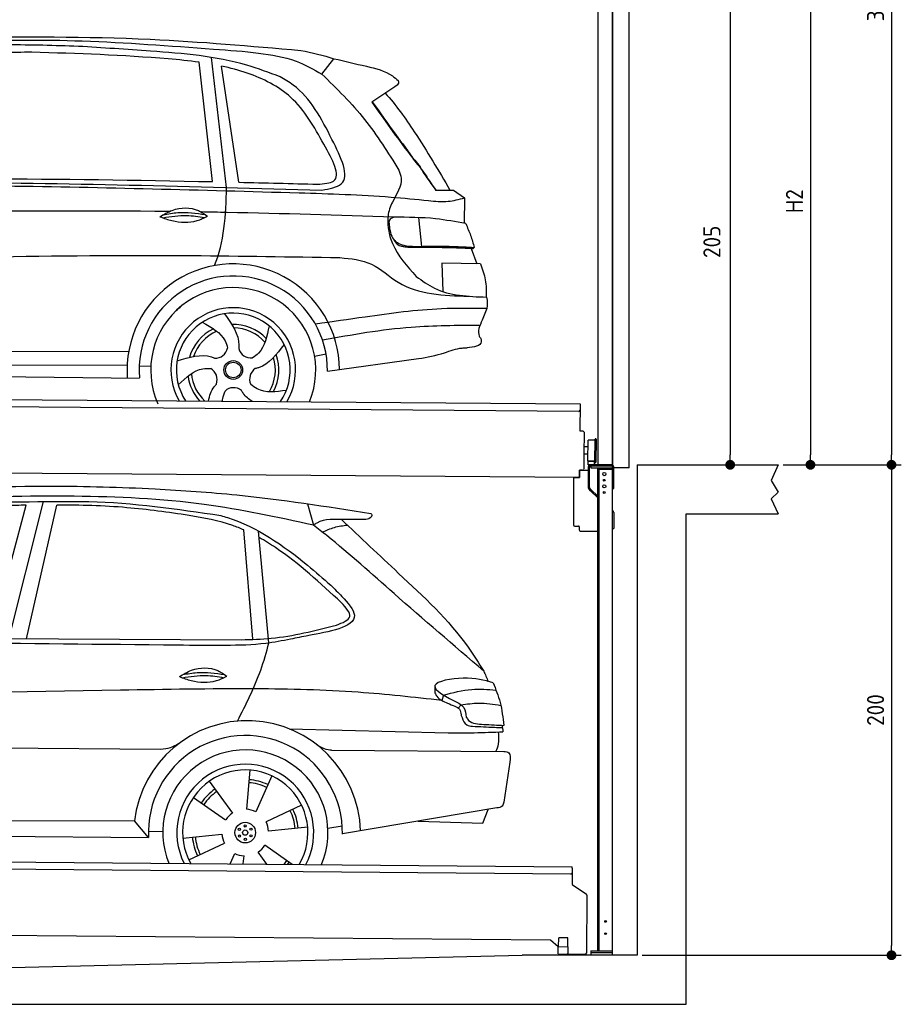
# Model space of a CAD drawing. Header units: millimetres. Extents: x -411 to 6777, y 0 to 6777.
# Tile 5 of 6: x 3183 to 6777, y 0 to 4015. Entities that reach past the tile are written whole.
import ezdxf

# ---------------------------------------------------------------- set-up
doc = ezdxf.new("R2010")
doc.units = ezdxf.units.MM
doc.layers.add('4', color=3, linetype='Continuous')
for name, color, linetype, lineweight in [('AM_0', 7, 'Continuous', 50), ('car', 10, 'Continuous', 25), ('Gebäude', 7, 'Continuous', 25), ('Plattform', 7, 'Continuous', 25), ('Ständer vorne', 7, 'Continuous', 25), ('Tor', 200, 'Continuous', 25)]:
    doc.layers.add(name, color=color, linetype=linetype, lineweight=lineweight)
doc.styles.get("Standard").update_dxf_attribs({"font": 'ISOCP.SHX'})
doc.dimstyles.new('GEN-ISO', dxfattribs={"dimscale": 20, "dimtxt": 3.5, "dimasz": 2, "dimexe": 2, "dimexo": 1, "dimgap": 1.5, "dimtad": 1, "dimdec": 1, "dimlfac": 0.1, "dimdsep": 46, "dimtxsty": 'STANDARD', "dimblk": 'PUNKT', "dimcen": 2, "dimclrd": 256, "dimclre": 256, "dimclrt": 2, "dimadec": 0, "dimazin": 0, "dimtp": 0.1, "dimtm": 0.1, "dimtfac": 0.71, "dimtdec": 1, "dimtmove": 2, "dimatfit": 3, "dimldrblk": 'PUNKT', "dimfxl": 2, "dimtolj": 1, "dimarcsym": 0})

# ---------------------------------------------------------------- blocks, each defined once
blk = doc.blocks.new('PUNKT')
at = {"layer": '4', "color": 0, "linetype": 'ByBlock'}
blk.add_line((-0.5, 0), (-1, 0), dxfattribs=at)
at = {"layer": '4', "color": 0, "linetype": 'ByBlock', "const_width": 0.5}
blk.add_lwpolyline([(-0.25, 0, 1), (0.25, 0, 1)], format="xyb", close=True, dxfattribs=at)
blk = doc.blocks.new('*D34')
at = {"layer": '4', "lineweight": -2, "transparency": 16777216}
for p, q in [((5720, 5950.9), (6776.9, 5950.9)), ((6736.9, 5910.9), (6736.9, 2240)), ((6295.4, 2200), (6776.9, 2200))]:
    blk.add_line(p, q, dxfattribs=at)
at = {"layer": 'Defpoints', "color": 0, "transparency": 16777216}
for p in [(5700, 5950.9), (6275.4, 2200), (6736.9, 2200)]:
    blk.add_point(p, dxfattribs=at)
at = {"layer": '4', "lineweight": -2, "transparency": 16777216, "xscale": 40, "yscale": 40, "zscale": 40}
for p, rotation in [((6736.9, 5950.9), 90), ((6736.9, 2200), 270)]:
    blk.add_blockref('PUNKT', p, dxfattribs=dict(at, rotation=rotation))
at = {"layer": '4', "color": 2, "transparency": 16777216, "insert": (6671.9, 4075.4), "char_height": 70, "attachment_point": 5, "rotation": 90}
blk.add_mtext('375', dxfattribs=at)
blk = doc.blocks.new('*D35')
at = {"layer": '4', "lineweight": -2, "transparency": 16777216}
for p, q in [((6295.4, 2200), (6776.9, 2200)), ((6736.9, 2160), (6736.9, 240)), ((5720, 200), (6776.9, 200))]:
    blk.add_line(p, q, dxfattribs=at)
at = {"layer": 'Defpoints', "color": 0, "transparency": 16777216}
for p in [(6275.4, 2200), (5700, 200), (6736.9, 200)]:
    blk.add_point(p, dxfattribs=at)
at = {"layer": '4', "lineweight": -2, "transparency": 16777216, "xscale": 40, "yscale": 40, "zscale": 40}
for p, rotation in [((6736.9, 2200), 90), ((6736.9, 200), 270)]:
    blk.add_blockref('PUNKT', p, dxfattribs=dict(at, rotation=rotation))
at = {"layer": '4', "color": 2, "transparency": 16777216, "insert": (6671.9, 1200), "char_height": 70, "attachment_point": 5, "rotation": 90}
blk.add_mtext('200', dxfattribs=at)
blk = doc.blocks.new('*D36')
at = {"layer": '4', "lineweight": -2, "transparency": 16777216}
for p, q in [((5920, 4350), (6446.5, 4350)), ((6406.5, 4310), (6406.5, 2240)), ((6295.4, 2200), (6446.5, 2200))]:
    blk.add_line(p, q, dxfattribs=at)
at = {"layer": 'Defpoints', "color": 0, "transparency": 16777216}
for p in [(5900, 4350), (6275.4, 2200), (6406.5, 2200)]:
    blk.add_point(p, dxfattribs=at)
at = {"layer": '4', "lineweight": -2, "transparency": 16777216, "xscale": 40, "yscale": 40, "zscale": 40}
for p, rotation in [((6406.5, 4350), 90), ((6406.5, 2200), 270)]:
    blk.add_blockref('PUNKT', p, dxfattribs=dict(at, rotation=rotation))
at = {"layer": '4', "color": 2, "transparency": 16777216, "insert": (6341.5, 3275), "char_height": 70, "attachment_point": 5, "rotation": 90}
blk.add_mtext('H2', dxfattribs=at)
blk = doc.blocks.new('Ständer_vorne_GT200')
at = {"layer": 'Ständer vorne'}
for p, q in [((5465, 2148), (5465.2, 2178)), ((5465.2, 2178), (5501, 2177.7)), ((5501, 2190), (5501, 2107.2)), ((5506.1, 2107.2), (5506.1, 2190)), ((5595, 2200), (5511, 2200)), ((5511, 2195), (5511, 2187)), ((5511, 2187), (5600, 2187)), ((5595.1, 2195), (5511.1, 2195)), ((5540, 218), (5540, 2187)), ((5540, 2182), (5600, 2182)), ((5545, 218), (5545, 2182)), ((5600, 200), (5600, 2190)), ((5605, 2104), (5605, 2190)), ((5441, 2148.2), (5441, 1955)), ((5441, 2148.2), (5465, 2148)), ((5510.3, 2093.9), (5504.1, 2100)), ((5507.6, 2103.7), (5512.7, 2098.6)), ((5510.3, 2093.9), (5539.8, 2065)), ((5512.7, 2098.6), (5540, 2071.8)), ((5600, 2104), (5605, 2104)), ((5600, 2014), (5602, 2012.1)), ((5605, 2004.9), (5605, 1940)), ((5446, 1950), (5461.5, 1950)), ((5464, 1947.5), (5464, 1935)), ((5469, 1930), (5540, 1930)), ((5600, 1940), (5605, 1940)), ((5511, 218), (5600, 218)), ((5511, 218), (5511, 200)), ((5600, 210), (5511, 210)), ((5600, 200), (5511, 200))]:
    blk.add_line(p, q, dxfattribs=at)
for centre, radius in [((5566, 2162), 6.5), ((5566, 2137), 3.7), ((5566, 2112), 6.5), ((5566, 2087), 3.7), ((5571.4, 338), 3.7), ((5571.4, 288), 3.7)]:
    blk.add_circle(centre, radius, dxfattribs=at)
for centre, radius, start, end in [((5511.1, 2189.9), 10.1, 90.1445, 179.6512), ((5511.1, 2190), 5, 90, 180), ((5595, 2190), 10, 0, 90), ((5595, 2190), 5, 0, 90), ((5511.1, 2107.2), 10.1, 180, 225.5525), ((5511.1, 2107.2), 5, 179.6711, 225.5525), ((5595, 2004.9), 10, 0, 45.8814), ((5446, 1955), 5, 180, 270), ((5461.5, 1947.5), 2.5, 0, 90), ((5469, 1935), 5, 180, 270)]:
    blk.add_arc(centre, radius, start, end, dxfattribs=at)
blk = doc.blocks.new('*D38')
at = {"layer": '4', "lineweight": -2, "transparency": 16777216}
for p, q in [((5457.5, 4250), (6119.3, 4250)), ((6079.3, 4210), (6079.3, 2240)), ((6099.3, 2200), (6119.3, 2200))]:
    blk.add_line(p, q, dxfattribs=at)
at = {"layer": 'Defpoints', "color": 0, "transparency": 16777216}
for p in [(5437.5, 4250), (6079.3, 2200), (6079.3, 2200)]:
    blk.add_point(p, dxfattribs=at)
at = {"layer": '4', "lineweight": -2, "transparency": 16777216, "xscale": 40, "yscale": 40, "zscale": 40}
for p, rotation in [((6079.3, 4250), 90), ((6079.3, 2200), 270)]:
    blk.add_blockref('PUNKT', p, dxfattribs=dict(at, rotation=rotation))
at = {"layer": '4', "color": 2, "transparency": 16777216, "insert": (6004.7, 3109.2), "char_height": 70, "attachment_point": 5, "rotation": 90}
blk.add_mtext('205', dxfattribs=at)
blk = doc.blocks.new('UG Plattfrom Gl550')
at = {"layer": 'Plattform'}
for p, q in [((498.3, 603.8), (5435.1, 560.7)), ((5429.8, 530.7), (503, 573.7)), ((5434.9, 535.7), (5434.5, 488.2)), ((5435, 554.7), (5434.9, 535.7)), ((5435, 554.7), (5435.1, 560.7)), ((5434.5, 488.2), (5492.9, 448.7)), ((5495.1, 444.5), (5493, 208.2)), ((5347, 261.5), (621.4, 302.7)), ((5378.7, 233.7), (5347, 261.5)), ((5379.7, 235.2), (5380.1, 271.2)), ((5418.1, 270.8), (5380.1, 271.2)), ((5417.7, 234.8), (5418.1, 270.8)), ((5378.5, 205.2), (5378.7, 235.2)), ((5378.5, 205.2), (5418.5, 204.8)), ((5378.7, 235.2), (5418.7, 234.8)), ((5488, 203.2), (5414.8, 203.9)), ((5418.5, 204.8), (5418.7, 234.8))]:
    blk.add_line(p, q, dxfattribs=at)
for centre, radius, start, end in [((5429.9, 535.7), 5, 269.5, 359.5), ((5490.1, 444.5), 5, 359.5, 55.9134), ((5414.9, 208.9), 5, 232.6301, 269.5), ((5425.8, 243.8), 12, 227.6897, 228.0904), ((5488, 208.2), 5, 269.5, 359.5)]:
    blk.add_arc(centre, radius, start, end, dxfattribs=at)
blk = doc.blocks.new('Palette EG Gl550')
at = {"layer": 'Plattform'}
for p, q in [((429.5, 2487), (5467.3, 2448)), ((5462.1, 2418), (434.2, 2457)), ((5467.3, 2448), (5466.5, 2338)), ((5466.5, 2338), (5478.5, 2337.9)), ((5483.4, 2332.8), (5482.7, 2242.8)), ((5499.6, 2215.6), (5500.2, 2299.8)), ((5527.5, 2210.5), (5528.3, 2304.5)), ((5532.3, 2304.5), (5531.5, 2210.5)), ((5501.1, 2272.8), (5484.1, 2273)), ((5482.7, 2242.8), (5482.3, 2182.9)), ((5499.8, 2242.7), (5482.7, 2242.8)), ((5525.9, 2215), (5500.9, 2215)), ((5500.9, 2200), (5500.9, 2215)), ((5512.9, 2215), (5500.9, 2215)), ((5500.9, 2200), (5500.9, 2215)), ((5525.9, 2200), (5525.9, 2215)), ((5525.9, 2200), (5525.9, 2215)), ((5465, 2148), (341.7, 2187.7)), ((5465.2, 2178), (5465, 2148)), ((5465.2, 2178), (5477.2, 2177.9)), ((5477.2, 2177.9), (5465.2, 2178)), ((5500.9, 2200), (5525.9, 2200)), ((5525.9, 2200), (5500.9, 2200))]:
    blk.add_line(p, q, dxfattribs=at)
for centre, radius, start, end in [((5462.1, 2423), 5, 268.5823, 358.5607), ((5478.4, 2332.9), 5, 359.556, 89.556), ((5500.6, 2299.8), 0.4, 91.7323, 179.3444), ((5511.7, 1973.6), 326.8, 87.1739, 91.9438), ((5527.8, 2300.4), 0.4, 266.9623, 359.3444), ((5530.3, 2304.5), 2, 359.3444, 179.3444), ((5500, 2215.6), 0.4, 179.3444, 266.9565), ((5519.7, 3099.4), 884.4, 268.7196, 270.4008), ((5491.8, 3303.4), 1088.9, 271.795, 271.861), ((5527.2, 2214.6), 0.4, 359.556, 91.938), ((5529.5, 2210.5), 2, 179.3444, 359.3444), ((5477.3, 2182.9), 5, 269.556, 359.556)]:
    blk.add_arc(centre, radius, start, end, dxfattribs=at)
blk = doc.blocks.new('Car_UG')
at = {"layer": 'car'}
for p, q in [((3049.2, 1522.4), (3188.4, 2067.2)), ((3119.4, 1502.8), (3258.9, 2083.2)), ((3195.1, 1523.2), (3313.9, 2069.2)), ((4335.9, 2084.9), (4360.6, 1997.9)), ((4117.6, 1529.9), (4077.5, 1975.5)), ((4183.9, 1515.6), (4137.4, 1971.2)), ((2018.2, 1516.7), (4071.9, 1528)), ((4898.3, 1310.6), (4890.6, 1288.6)), ((4969.6, 1271), (4957.5, 1258.2)), ((4270.6, 1166.3), (4917.8, 1157)), ((1740.1, 1072.2), (3746.7, 1078.5)), ((4444, 1080.7), (5146, 1082.9)), ((5170.6, 1040), (5147.6, 876.4)), ((4111.2, 996.4), (4099.2, 836.6)), ((4200.6, 974.2), (4136.9, 827.1)), ((3946.4, 949.2), (4041.9, 820.4)), ((3882.4, 882.9), (4014.8, 792.6)), ((4324, 855.1), (4179.5, 785.6)), ((5119.5, 852.3), (4491.4, 739.8)), ((5062.9, 790.2), (5084.5, 846)), ((1832.9, 770.4), (3642.9, 784.6)), ((3701, 717.8), (3642.9, 784.6)), ((4349.4, 766.5), (4190.1, 748.2)), ((4431.8, 763.6), (4490.2, 772.9)), ((4799.7, 795), (5062.9, 790.2)), ((3700.2, 744), (3759.2, 742.7)), ((3840.9, 716.5), (4000.2, 734.8)), ((1770.2, 716.1), (3701, 717.8)), ((3866.3, 628), (4010.8, 697.5)), ((4287.7, 613.9), (4175.5, 690.5)), ((4035.1, 613.6), (4053.4, 655.9)), ((4088.6, 613.6), (4091.1, 646.4)), ((4184.6, 613.8), (4148.4, 662.6))]:
    blk.add_line(p, q, dxfattribs=at)
for centre, radius in [((4095.2, 741.5), 41.9), ((4094.4, 768.7), 4.46), ((4071.2, 754.5), 4.46), ((4072, 727.3), 4.46), ((4095.1, 741.5), 10.7), ((4118.3, 755.7), 4.46), ((4119, 728.6), 4.46), ((4095.9, 714.3), 4.46)]:
    blk.add_circle(centre, radius, dxfattribs=at)
for centre, radius, start, end in [((4102.8, 735.3), 462.5, 2.1852, 173.8782), ((4095.8, 741.9), 395.6, 359.6869, 183.4999), ((4095.8, 741.9), 336.7, 337.6776, 202.4775), ((4095.2, 741.5), 279.1, 332.8088, 207.3462), ((4095.2, 741.5), 255.4, 330.0358, 210.1193), ((4095.1, 741.5), 204, 65.3726, 86.5671), ((4095.2, 741.5), 216.3, 65.4485, 86.5251), ((4095.2, 741.5), 216.3, 125.4485, 146.5251), ((4095.1, 741.5), 204, 125.3726, 146.5671), ((4095.2, 741.5), 95.2, 124.034, 147.5844), ((4095.2, 741.5), 95.2, 64.034, 87.5844), ((4095.1, 741.5), 204, 5.3726, 26.5671), ((4095.1, 741.5), 216.3, 5.4485, 26.5251), ((4095.1, 741.5), 95.2, 4.034, 27.5844), ((4095.1, 741.5), 95.2, 184.034, 207.5844), ((4095.1, 741.5), 216.3, 185.4485, 206.5251), ((4095.1, 741.5), 204, 185.3726, 206.5671), ((4095.1, 741.5), 95.2, 304.034, 327.5844), ((4095.1, 741.5), 95.2, 244.034, 267.5844), ((4095.1, 741.5), 204, 321.2555, 326.5671), ((4095.1, 741.5), 216.3, 323.8482, 326.5251)]:
    blk.add_arc(centre, radius, start, end, dxfattribs=at)
for points, knots in [([(2673.6, 2101.7), (2688.3, 2103.8), (2892.1, 2133.3), (3240, 2153.3), (3572.3, 2144.1), (3713.5, 2140.2)], [0, 0, 0, 0, 44.363443, 617.827051, 1041.677324, 1041.677324, 1041.677324, 1041.677324]), ([(3713.5, 2140.2), (3824.9, 2134), (4119.8, 2117.7), (4412.2, 2074.8), (4594.1, 2048)], [0, 0, 0, 0, 334.596694, 885.796742, 885.796742, 885.796742, 885.796742]), ([(4360.6, 1997.9), (4212.5, 2028.4), (3890.5, 2094.7), (3371.9, 2112.1), (2931.5, 2097.6), (2671.4, 2060.7), (2598.4, 2050.4)], [0, 0, 0, 0, 452.969864, 984.660554, 1551.463157, 1772.575196, 1772.575196, 1772.575196, 1772.575196]), ([(3188.4, 2067.2), (3174.9, 2066.9), (3075.5, 2064.8), (2904.7, 2061.4), (2749, 2038.7), (2678.4, 2028.4)], [666.326512, 666.326512, 666.326512, 666.326512, 706.624571, 964.215873, 1178.205668, 1178.205668, 1178.205668, 1178.205668]), ([(2694.7, 2041.5), (2699.6, 2042.3), (2889.8, 2073.3), (3138.1, 2082), (3380.2, 2085), (3434.7, 2085.7)], [0, 0, 0, 0, 14.958905, 578.066478, 741.647169, 741.647169, 741.647169, 741.647169]), ([(3853, 2032.7), (3768.5, 2043.9), (3589.5, 2067.6), (3409.2, 2070), (3313.9, 2069.2)], [0, 0, 0, 0, 255.50817, 540.950796, 540.950796, 540.950796, 540.950796]), ([(3434.7, 2085.7), (3437.6, 2085.6), (3621.2, 2082.5), (3803.6, 2057.8), (3983, 2033.5)], [0, 0, 0, 0, 8.707457, 550.797583, 550.797583, 550.797583, 550.797583]), ([(4594.1, 2048), (4595.8, 2046.4), (4601.5, 2041.3), (4590, 2023.4), (4576.1, 2023.5), (4567.3, 2023.6)], [0, 0, 0, 0, 6.503563, 21.332115, 46.748977, 46.748977, 46.748977, 46.748977]), ([(4077.5, 1975.5), (4062.4, 1982), (3990.2, 2009.7), (3913.4, 2022.6), (3853, 2032.7)], [496.692868, 496.692868, 496.692868, 496.692868, 546.059875, 728.869941, 728.869941, 728.869941, 728.869941]), ([(3983, 2033.5), (3992.1, 2030.8), (4122.8, 1993.1), (4274.9, 1889.8), (4402.4, 1780.6), (4434, 1753.4)], [0, 0, 0, 0, 28.300877, 407.953602, 533.273686, 533.273686, 533.273686, 533.273686]), ([(4567.3, 2023.6), (4540.9, 2022.8), (4476.9, 2020.7), (4400.8, 2025.5), (4365, 2000.8), (4360.6, 1997.9)], [0, 0, 0, 0, 80.522652, 194.664465, 210.337598, 210.337598, 210.337598, 210.337598]), ([(4474.2, 2022.3), (4552.5, 1949.8), (4731.7, 1783.9), (4944.6, 1591.7), (5039.9, 1442.6), (5060.7, 1410)], [0, 0, 0, 0, 320.576675, 734.270248, 850.262502, 850.262502, 850.262502, 850.262502]), ([(5060.7, 1410), (4937.4, 1513.5), (4721.5, 1694.6), (4492.8, 1896.3), (4378.8, 1983.9), (4360.6, 1997.9)], [0, 0, 0, 0, 483.056147, 845.367922, 914.230443, 914.230443, 914.230443, 914.230443]), ([(4397.3, 1969.6), (4413.3, 1977.2), (4445.4, 1992.5), (4480.7, 1997.3), (4498.4, 1999.8)], [0, 0, 0, 0, 52.794285, 106.128892, 106.128892, 106.128892, 106.128892]), ([(4477.3, 1683.1), (4391, 1761.8), (4285.5, 1857.9), (4162.9, 1932.5), (4140.1, 1944.9)], [0, 0, 0, 0, 349.622047, 427.224064, 427.224064, 427.224064, 427.224064]), ([(4434, 1753.4), (4448.8, 1739.2), (4484.5, 1704.7), (4586.9, 1590.1), (4379.5, 1555.8), (4295.1, 1537.1), (4272.3, 1532)], [0, 0, 0, 0, 64.508303, 155.959603, 359.557587, 434.696523, 434.696523, 434.696523, 434.696523]), ([(4458.1, 1590.9), (4483.4, 1601.3), (4534.4, 1622.3), (4496.5, 1662.7), (4477.3, 1683.1)], [0, 0, 0, 0, 64.897781, 131.027998, 131.027998, 131.027998, 131.027998]), ([(4071.9, 1528), (4112.5, 1529.5), (4243.4, 1534.4), (4370.4, 1567.8), (4458.1, 1590.9)], [0, 0, 0, 0, 121.545303, 392.179354, 392.179354, 392.179354, 392.179354]), ([(4272.3, 1532), (4238.6, 1525.2), (4151.2, 1507.4), (3996.6, 1502.9), (3876.9, 1502.8), (3811.9, 1502.7)], [0, 0, 0, 0, 103.03135, 267.243941, 462.405232, 462.405232, 462.405232, 462.405232]), ([(4058.7, 1195.7), (4092.8, 1264.2), (4144, 1367.4), (4173.9, 1478.4), (4183.9, 1515.6)], [0, 0, 0, 0, 228.776239, 344.156953, 344.156953, 344.156953, 344.156953]), ([(3820.1, 1374.7), (3836.1, 1384.5), (3882.2, 1412.9), (3960.6, 1416.3), (4001.7, 1386.9), (4013.7, 1378.2)], [0, 0, 0, 0, 56.386158, 162.852709, 206.792536, 206.792536, 206.792536, 206.792536]), ([(3820.1, 1374.7), (3836.1, 1368.8), (3884.3, 1351.8), (3955.1, 1349.6), (3999.8, 1371.4), (4013.7, 1378.2)], [5.208578, 5.208578, 5.208578, 5.208578, 44.198582, 121.455021, 156.55166, 156.55166, 156.55166, 156.55166]), ([(3831.8, 1370.5), (3864.2, 1375.9), (3920.8, 1385.4), (3977.2, 1376.6), (4001.3, 1372.3)], [0, 0, 0, 0, 73.878693, 129.282646, 129.282646, 129.282646, 129.282646]), ([(3833.7, 1383), (3853.2, 1386.9), (3909.6, 1397.4), (3966.9, 1390.2), (4004.3, 1384.9)], [7.57653, 7.57653, 7.57653, 7.57653, 52.544532, 137.659237, 137.659237, 137.659237, 137.659237]), ([(5099.2, 1362.9), (5063.2, 1372.1), (4992.3, 1390.4), (4805.8, 1355.3), (4908.8, 1303.6), (4960.9, 1277.5)], [0, 0, 0, 0, 123.107987, 242.156921, 363.520645, 363.520645, 363.520645, 363.520645]), ([(4890.6, 1288.6), (4777.2, 1299.9), (4524.7, 1325.1), (4086.9, 1331.2), (2954.4, 1298.1), (1961.1, 1279.8), (1151.4, 1264.8)], [0, 0, 0, 0, 341.879851, 760.963773, 1312.001547, 3741.308129, 3741.308129, 3741.308129, 3741.308129]), ([(4898.3, 1310.6), (4936.2, 1321), (5006.1, 1340.2), (5078.4, 1335.2), (5111.5, 1332.8)], [0, 0, 0, 0, 116.874908, 215.743745, 215.743745, 215.743745, 215.743745]), ([(5099.2, 1362.9), (5110.2, 1336.4), (5133.4, 1280.6), (5140.7, 1220.6), (5144.6, 1189)], [0, 0, 0, 0, 85.533017, 180.427109, 180.427109, 180.427109, 180.427109]), ([(4862.9, 1319.5), (4865.2, 1314.5), (4874.7, 1293.5), (4909.3, 1280.6), (4934.5, 1269.4), (4944.4, 1265)], [0, 0, 0, 0, 16.389871, 67.796127, 100.528992, 100.528992, 100.528992, 100.528992]), ([(4944.4, 1265), (4951.5, 1261.9), (4966.4, 1255.3), (4968.7, 1239.1), (4969.9, 1230.6)], [0, 0, 0, 0, 21.842303, 45.682515, 45.682515, 45.682515, 45.682515]), ([(4960.9, 1277.5), (4968.3, 1272.2), (4986.9, 1258.9), (4989.7, 1235.6), (4991.3, 1221.5)], [0, 0, 0, 0, 26.318616, 66.284673, 66.284673, 66.284673, 66.284673]), ([(4969.6, 1271), (4993.5, 1274.9), (5047.4, 1283.8), (5101.5, 1275.3), (5131.6, 1270.6)], [0, 0, 0, 0, 72.240439, 162.98683, 162.98683, 162.98683, 162.98683]), ([(4969.9, 1230.6), (4971.3, 1226.9), (4976.6, 1212.2), (4987.9, 1187), (5008.8, 1185.3), (5017.3, 1184.6)], [0, 0, 0, 0, 11.944086, 47.503692, 71.615823, 71.615823, 71.615823, 71.615823]), ([(4991.3, 1221.5), (4994.4, 1216.8), (5009.2, 1193.9), (5071.6, 1192.8), (5118.3, 1190.3), (5144.6, 1189)], [0, 0, 0, 0, 16.485849, 80.052138, 161.961551, 161.961551, 161.961551, 161.961551]), ([(5017.3, 1184.6), (5047, 1183.3), (5087.6, 1181.6), (5128.2, 1180.5), (5139.1, 1180.2)], [0, 0, 0, 0, 89.235627, 121.835134, 121.835134, 121.835134, 121.835134]), ([(4917.8, 1157), (4953.4, 1157.1), (5028, 1157.2), (5102.4, 1161.4), (5141.4, 1163.6)], [0, 0, 0, 0, 106.769841, 223.734473, 223.734473, 223.734473, 223.734473]), ([(5113.8, 1082.8), (5117.8, 1092.8), (5128.1, 1118.3), (5125.3, 1145.8), (5123.5, 1162.6)], [0, 0, 0, 0, 32.021295, 81.392264, 81.392264, 81.392264, 81.392264]), ([(3746.7, 1078.5), (3760.6, 1080), (3792.1, 1083.3), (3818.5, 1101.2), (3833.3, 1111.2)], [0, 0, 0, 0, 41.31295, 93.783848, 93.783848, 93.783848, 93.783848]), ([(4444, 1080.7), (4434.2, 1081.8), (4410.6, 1084.4), (4390.9, 1098), (4379.4, 1105.9)], [0, 0, 0, 0, 29.123879, 70.238093, 70.238093, 70.238093, 70.238093]), ([(5146, 1082.9), (5154, 1082.2), (5176.2, 1080.2), (5172.8, 1055.8), (5170.6, 1040)], [0, 0, 0, 0, 21.151799, 59.232385, 59.232385, 59.232385, 59.232385]), ([(5147.6, 876.4), (5146.4, 870.2), (5143.5, 855.6), (5128.3, 853.5), (5119.5, 852.3)], [0, 0, 0, 0, 17.391955, 40.853649, 40.853649, 40.853649, 40.853649])]:
    blk.add_open_spline(points, degree=3, knots=knots, dxfattribs=at)
for points in [[(3811.9, 1502.7), (3190.9, 1502.8), (2569.9, 1502.9), (1948.9, 1503)], [(5060.7, 1410), (5067, 1396), (5073.2, 1382), (5079.3, 1367.9)], [(4862.1, 1344.7), (4862.4, 1336.3), (4862.6, 1327.9), (4862.9, 1319.5)], [(5137.6, 1189.4), (5139.1, 1180.8), (5140.3, 1172.2), (5141.4, 1163.6)]]:
    blk.add_open_spline(points, degree=3, dxfattribs=at)
blk = doc.blocks.new('Car_EG')
at = {"layer": 'car'}
for p, q in [((3943.4, 3385.3), (3884.4, 3871.9)), ((4000.6, 3362), (3935.1, 3891.9)), ((4050.7, 3383.7), (3976.1, 3856.9)), ((4385.4, 3827.1), (4434.2, 3890.6)), ((4683.2, 3778.1), (4590.2, 3714.8)), ((4852.8, 3357.4), (4911.2, 3357.7)), ((4855.7, 3358.2), (4890.8, 3358.3)), ((4890.8, 3358.3), (4910.9, 3358.3)), ((4911.2, 3357.7), (4925.7, 3358.1)), ((4925.7, 3358.1), (4970.2, 3327.2)), ((4970.2, 3327.2), (4970.2, 3223.1)), ((4784.3, 3245.1), (4796.6, 3128.1)), ((4999.2, 3121.3), (5023.6, 3058.4)), ((5038.4, 3058.3), (4880.6, 3059.6)), ((4880.6, 3059.6), (4885.9, 2944.3)), ((5065, 2876.3), (5046.8, 2828.9)), ((1741.3, 2679.3), (3606.5, 2690.6)), ((4364.5, 2677.2), (4411.3, 2686.1)), ((4417.5, 2615.6), (4788.2, 2670.1)), ((1742.5, 2625.9), (3600.6, 2633.6)), ((3649.7, 2632.1), (3697.3, 2631.5)), ((1693.8, 2586), (3651, 2582.3))]:
    blk.add_line(p, q, dxfattribs=at)
for radius in [38.2, 31.6]:
    blk.add_circle((4033.5, 2618), radius, dxfattribs=at)
for centre, radius, start, end in [((4033.4, 2617.4), 433.1, 0.713, 184.6115), ((4033.4, 2617.4), 384, 359.7282, 185.2384), ((4033.4, 2617.4), 336.4, 337.7995, 204.4935), ((4033.5, 2618), 254, 329.8221, 210.1779), ((4033.5, 2618), 231.9, 326.5904, 213.4096), ((4033.5, 2618), 186.2, 116.2626, 164.3912), ((4033.5, 2618), 171.5, 113.5905, 161.7257), ((4033.5, 2618), 186.2, 44.2633, 92.4011), ((4033.5, 2618), 171.5, 41.5902, 89.736), ((3958.4, 2717.5), 52.3, 268.6722, 348.431), ((4104.9, 2720.1), 52.3, 196.6722, 276.431), ((4033.5, 2618), 171.5, 329.577, 17.7302), ((4033.5, 2618), 186.2, 332.2513, 20.3964), ((3915.7, 2577.3), 52.3, 340.6722, 60.431), ((4152.7, 2581.6), 52.3, 124.6722, 204.431), ((4033.5, 2618), 186.2, 188.2502, 223.2875), ((4033.5, 2618), 171.5, 185.5775, 228.1156), ((4035.7, 2493.4), 52.3, 52.6722, 132.431)]:
    blk.add_arc(centre, radius, start, end, dxfattribs=at)
for points, knots in [([(3391.9, 3932.7), (3295.3, 3935.1), (3064.9, 3940.8), (2760.5, 3921.2), (2553.1, 3905.9), (2478.9, 3900.4)], [0, 0, 0, 0, 289.925788, 691.034976, 914.075582, 914.075582, 914.075582, 914.075582]), ([(2526.9, 3923.5), (2656.9, 3933.3), (2949.9, 3955.4), (3422.9, 3961.7), (3824.8, 3933.3), (4068.6, 3917.8), (4126.3, 3911)], [0, 0, 0, 0, 391.04113, 881.651907, 1416.366113, 1602.404452, 1602.404452, 1602.404452, 1602.404452]), ([(2901.5, 3966.7), (3162.7, 3970.3), (3629.1, 3976.8), (4094, 3939.6), (4298.6, 3923.3)], [0, 0, 0, 0, 783.131876, 1398.451598, 1398.451598, 1398.451598, 1398.451598]), ([(3884.4, 3871.9), (3842.7, 3877.3), (3615.3, 3897.6), (3387.7, 3903), (3202.1, 3907.3)], [637.56261, 637.56261, 637.56261, 637.56261, 763.549902, 1320.810124, 1320.810124, 1320.810124, 1320.810124]), ([(4215.6, 3814.6), (4170.4, 3831.3), (4000.9, 3893.8), (3719.5, 3914.5), (3489.9, 3927.3), (3391.9, 3932.7)], [0, 0, 0, 0, 144.38685, 540.679923, 835.691207, 835.691207, 835.691207, 835.691207]), ([(4126.3, 3911), (4178.5, 3903.9), (4270.2, 3891.4), (4350.8, 3846.5), (4385.4, 3827.1)], [0, 0, 0, 0, 156.409573, 274.497028, 274.497028, 274.497028, 274.497028]), ([(4395.1, 3541.5), (4355.8, 3610.9), (4282.3, 3740.5), (4112.2, 3823.5), (4011.4, 3849.6), (3976.1, 3856.9)], [0, 0, 0, 0, 233.684399, 436.644927, 544.706034, 544.706034, 544.706034, 544.706034]), ([(4434.2, 3890.6), (4478, 3880.7), (4558.2, 3862.6), (4652.6, 3841.1), (4689.1, 3809.7), (4696.9, 3803)], [0, 0, 0, 0, 135.791183, 248.765766, 279.520552, 279.520552, 279.520552, 279.520552]), ([(4428.5, 3561.6), (4384.9, 3645.2), (4331.4, 3748.2), (4234, 3804.1), (4215.6, 3814.6)], [0, 0, 0, 0, 271.559773, 334.41549, 334.41549, 334.41549, 334.41549]), ([(4385.4, 3827.1), (4446.7, 3768.1), (4567.8, 3651.3), (4657.4, 3508.9), (4701.7, 3438.4)], [0, 0, 0, 0, 254.089873, 502.76226, 502.76226, 502.76226, 502.76226]), ([(4696.9, 3803), (4697.6, 3799.2), (4699.7, 3788.4), (4689.7, 3782.1), (4683.2, 3778.1)], [0, 0, 0, 0, 10.855432, 30.979101, 30.979101, 30.979101, 30.979101]), ([(4644.2, 3751.5), (4688.2, 3703.9), (4783.7, 3570.3), (4864.9, 3436.7), (4911.2, 3357.7)], [395.653943, 395.653943, 395.653943, 395.653943, 587.122502, 864.540302, 864.540302, 864.540302, 864.540302]), ([(4590.2, 3714.8), (4641.2, 3643.2), (4705.3, 3553.1), (4774.4, 3466.8), (4788.6, 3449)], [0, 0, 0, 0, 263.425265, 331.664547, 331.664547, 331.664547, 331.664547]), ([(4591.8, 3715.8), (4623.4, 3672), (4680.9, 3592.4), (4740, 3514), (4766.5, 3478.8)], [0, 0, 0, 0, 162.25725, 294.477825, 294.477825, 294.477825, 294.477825]), ([(4371.4, 3378.3), (4397.1, 3380.3), (4483.1, 3386.9), (4431.4, 3477.8), (4395.1, 3541.5)], [0, 0, 0, 0, 66.110822, 221.440769, 221.440769, 221.440769, 221.440769]), ([(4388.9, 3354.1), (4420.1, 3360.1), (4520.8, 3379.5), (4466.2, 3487.2), (4428.5, 3561.6)], [0, 0, 0, 0, 83.009931, 268.207531, 268.207531, 268.207531, 268.207531]), ([(4766.5, 3478.8), (4774.1, 3470), (4784.2, 3458.2), (4792.9, 3445.3), (4795, 3442)], [0, 0, 0, 0, 34.815048, 46.557672, 46.557672, 46.557672, 46.557672]), ([(4701.7, 3438.4), (4706, 3427.5), (4723.7, 3383.5), (4679.5, 3321.7), (4657.7, 3259.9), (4658.6, 3228.7), (4659, 3217.6)], [0, 0, 0, 0, 34.097953, 138.175108, 197.887596, 230.983362, 230.983362, 230.983362, 230.983362]), ([(4788.6, 3449), (4799.2, 3433.3), (4820, 3402.4), (4842, 3372.2), (4852.8, 3357.4)], [0, 0, 0, 0, 56.812879, 111.923736, 111.923736, 111.923736, 111.923736]), ([(1833.2, 3361.3), (2161.7, 3367.2), (3013.6, 3382.7), (3865.5, 3365), (4388.9, 3354.1)], [0, 0, 0, 0, 985.739727, 2555.887054, 2555.887054, 2555.887054, 2555.887054]), ([(4836.9, 3381), (4841.8, 3374.2), (4847, 3367), (4852.2, 3359.8), (4853.2, 3358.4), (4854.6, 3358.3), (4855.7, 3358.2)], [0, 0, 0, 0, 25.300776, 26.442713, 27.003963, 30.176579, 30.176579, 30.176579, 30.176579]), ([(1829.4, 3350), (2123.4, 3354.9), (2547, 3361.9), (3369.2, 3362), (3897.4, 3350.9), (4296, 3342.6)], [0, 0, 0, 0, 882.102268, 1270.770708, 2466.750946, 2466.750946, 2466.750946, 2466.750946]), ([(4296, 3342.6), (4421.1, 3339.7), (4597.3, 3335.6), (4772.8, 3319.9), (4823.6, 3315.3)], [0, 0, 0, 0, 375.490289, 528.429148, 528.429148, 528.429148, 528.429148]), ([(4823.6, 3315.3), (4850.5, 3312.6), (4900.3, 3307.6), (4948.2, 3321.1), (4970.2, 3327.2)], [0, 0, 0, 0, 80.452469, 148.273091, 148.273091, 148.273091, 148.273091]), ([(3729.9, 3240.6), (3745.9, 3250.4), (3792, 3278.8), (3870.4, 3282.2), (3911.5, 3252.8), (3923.5, 3244.2)], [0, 0, 0, 0, 56.386158, 162.852709, 206.792536, 206.792536, 206.792536, 206.792536]), ([(3743.5, 3248.9), (3763, 3252.8), (3819.4, 3263.3), (3876.7, 3256.1), (3914.2, 3250.8)], [7.57653, 7.57653, 7.57653, 7.57653, 52.544532, 137.659237, 137.659237, 137.659237, 137.659237]), ([(4683.1, 3246), (4456.5, 3251.6), (4194.8, 3258.1), (3933.2, 3260.9), (3898.1, 3261.2)], [0, 0, 0, 0, 679.940772, 785.142685, 785.142685, 785.142685, 785.142685]), ([(3729.9, 3240.6), (3745.9, 3234.7), (3794.1, 3217.7), (3864.9, 3215.5), (3909.6, 3237.3), (3923.5, 3244.2)], [5.208578, 5.208578, 5.208578, 5.208578, 44.198582, 121.455021, 156.55166, 156.55166, 156.55166, 156.55166]), ([(3741.6, 3236.4), (3774, 3241.8), (3830.6, 3251.3), (3887, 3242.5), (3911.2, 3238.2)], [0, 0, 0, 0, 73.878693, 129.282646, 129.282646, 129.282646, 129.282646]), ([(4659, 3217.6), (4659.6, 3210.4), (4662.2, 3183.3), (4687.1, 3103.3), (4738.4, 3046.9), (4776.1, 3005.4)], [0, 0, 0, 0, 21.786395, 81.634094, 246.747403, 246.747403, 246.747403, 246.747403]), ([(4683.1, 3246), (4675.9, 3242.7), (4662.1, 3236.6), (4663.4, 3221.7), (4664.1, 3214.6)], [0, 0, 0, 0, 21.276303, 40.575349, 40.575349, 40.575349, 40.575349]), ([(4664.1, 3214.6), (4667.1, 3193.1), (4671.4, 3162.1), (4707.8, 3134), (4750.6, 3127), (4783.8, 3127.8), (4803, 3128.3)], [0, 0, 0, 0, 61.688141, 88.915796, 131.377114, 188.888446, 188.888446, 188.888446, 188.888446]), ([(4976.5, 3222), (4935.6, 3229.3), (4838.7, 3246.6), (4740.1, 3246.2), (4683.1, 3246)], [0, 0, 0, 0, 124.191927, 294.878966, 294.878966, 294.878966, 294.878966]), ([(4976.5, 3222), (4983.6, 3206.1), (4997.6, 3174.7), (5007, 3141.6), (5011.6, 3125.2)], [0, 0, 0, 0, 52.081574, 103.113227, 103.113227, 103.113227, 103.113227]), ([(4682.9, 3155.8), (4686.9, 3148.4), (4694.2, 3134.8), (4713.6, 3128.8), (4729.8, 3125.4), (4745, 3124.7), (4755.6, 3124.3), (4760.6, 3124.1)], [0, 0, 0, 0, 24.299806, 44.374389, 57.433548, 74.613131, 89.537932, 89.537932, 89.537932, 89.537932]), ([(4760.6, 3124.1), (4784.8, 3124.2), (4834.5, 3124.3), (4897.4, 3125.1), (4947.3, 3123.3), (4971.9, 3122.5), (4983.2, 3122.2)], [0, 0, 0, 0, 72.676028, 148.847009, 188.713602, 222.633888, 222.633888, 222.633888, 222.633888]), ([(4803, 3128.3), (4843.6, 3129.1), (4913.2, 3130.4), (4982.7, 3126.7), (5011.6, 3125.2)], [0, 0, 0, 0, 121.811128, 208.751004, 208.751004, 208.751004, 208.751004]), ([(4983.2, 3122.2), (4986.8, 3122), (4993.9, 3121.6), (5001, 3121.2), (5004.5, 3121)], [0, 0, 0, 0, 10.705348, 21.344027, 21.344027, 21.344027, 21.344027]), ([(5004.5, 3121), (5006.3, 3121), (5009.6, 3120.9), (5011, 3123.9), (5011.6, 3125.2)], [0, 0, 0, 0, 4.798676, 8.977894, 8.977894, 8.977894, 8.977894]), ([(1467, 3018.1), (1710.5, 3027.3), (2508.4, 3056.9), (3507.6, 3089.1), (4263.4, 3081.5), (4464.4, 3079.4)], [651.356687, 651.356687, 651.356687, 651.356687, 1382.168851, 3046.715693, 3649.598352, 3649.598352, 3649.598352, 3649.598352]), ([(4464.4, 3079.4), (4509.5, 3075.6), (4599.5, 3067.9), (4739.9, 2931.5), (4888.3, 2928.4), (4990.8, 2926.3)], [0, 0, 0, 0, 132.089839, 263.241357, 556.137776, 556.137776, 556.137776, 556.137776]), ([(5038.4, 3058.3), (5046.1, 3036.9), (5061.8, 2993.3), (5062.2, 2946.8), (5062.4, 2923.1)], [0, 0, 0, 0, 67.622491, 138.154699, 138.154699, 138.154699, 138.154699]), ([(4776.1, 3005.4), (4800.6, 2988), (4884.1, 2928.5), (4989, 2925.3), (5063.1, 2923.1)], [0, 0, 0, 0, 89.012732, 303.591941, 303.591941, 303.591941, 303.591941]), ([(5065, 2876.3), (5003.6, 2876.7), (4837.5, 2877.7), (4605.3, 2843.5), (4434.6, 2817.5), (4367.3, 2807.2)], [0, 0, 0, 0, 184.056968, 497.583163, 702.083529, 702.083529, 702.083529, 702.083529]), ([(3905.7, 2811.5), (3943.4, 2790.8), (3991.7, 2764.3), (4007.2, 2717.7), (4009.6, 2706.9)], [0, 0, 0, 0, 119.179133, 152.627431, 152.627431, 152.627431, 152.627431]), ([(3996.4, 2846.9), (4025.9, 2805.5), (4058.6, 2759.8), (4055.4, 2709.8), (4054.8, 2705.1)], [0, 0, 0, 0, 140.862207, 155.3883, 155.3883, 155.3883, 155.3883]), ([(5046.8, 2828.9), (5036.4, 2806), (5023.9, 2778.8), (5039.6, 2757.1), (5042.1, 2753.6)], [0, 0, 0, 0, 65.64359, 78.298126, 78.298126, 78.298126, 78.298126]), ([(4178.1, 2799.3), (4170, 2757), (4159.8, 2702.9), (4120.3, 2673.8), (4110.8, 2668.1)], [0, 0, 0, 0, 119.179133, 152.546972, 152.546972, 152.546972, 152.546972]), ([(5037.5, 2807.2), (4944, 2806.2), (4728.6, 2803.9), (4516.7, 2765.1), (4396.8, 2741.8)], [0, 0, 0, 0, 279.844829, 645.252119, 645.252119, 645.252119, 645.252119]), ([(5042.1, 2753.6), (5042.8, 2749.2), (5047.3, 2722.8), (5013.8, 2718.6), (4985.9, 2715.2)], [0, 0, 0, 0, 12.782787, 75.656378, 75.656378, 75.656378, 75.656378]), ([(4239.7, 2724), (4209.5, 2683.1), (4176.1, 2637.9), (4127.6, 2625.5), (4122.9, 2624.6)], [0, 0, 0, 0, 140.862207, 155.444261, 155.444261, 155.444261, 155.444261]), ([(4788.4, 2670.1), (4823.8, 2676.8), (4883.5, 2688), (4947.3, 2715.5), (4979, 2715.2), (4985.9, 2715.2)], [0, 0, 0, 0, 108.214368, 182.603927, 203.112583, 203.112583, 203.112583, 203.112583]), ([(3804.2, 2653.4), (3852.8, 2668.8), (3906.3, 2685.7), (3952.9, 2667.2), (3957.2, 2665.2)], [0, 0, 0, 0, 140.862207, 155.442461, 155.442461, 155.442461, 155.442461]), ([(3809.9, 2556.2), (3841.2, 2585.7), (3881.3, 2623.5), (3930.5, 2623.8), (3941.5, 2622.8)], [0, 0, 0, 0, 119.179133, 152.616634, 152.616634, 152.616634, 152.616634]), ([(3933.5, 2490.3), (3937.1, 2512.1), (3945.3, 2536.7), (3961.8, 2556.6), (3965, 2560.1)], [75.258677, 75.258677, 75.258677, 75.258677, 140.862207, 155.531654, 155.531654, 155.531654, 155.531654]), ([(3990.2, 2490.3), (3990.4, 2493.9), (3991.9, 2507.8), (3996.8, 2521.7), (4000.5, 2531.9)], [107.857422, 107.857422, 107.857422, 107.857422, 119.179133, 151.284708, 151.284708, 151.284708, 151.284708]), ([(4111.9, 2490.3), (4097.4, 2499.2), (4081.1, 2512.8), (4069.7, 2530.8), (4067.3, 2535)], [89.202761, 89.202761, 89.202761, 89.202761, 140.862207, 155.53262, 155.53262, 155.53262, 155.53262]), ([(4250.6, 2536.5), (4208.2, 2530.1), (4154.4, 2522.1), (4113.7, 2553.3), (4105.1, 2560)], [0, 0, 0, 0, 119.179133, 151.2485, 151.2485, 151.2485, 151.2485])]:
    blk.add_open_spline(points, degree=3, knots=knots, dxfattribs=at)
for points in [[(3202.1, 3907.3), (3162, 3906.6), (3121.9, 3905.8), (3081.8, 3904.9)], [(4298.6, 3923.3), (4344.6, 3913.9), (4390.7, 3904.6), (4434.2, 3890.6)], [(4795, 3442), (4809, 3421.7), (4822.9, 3401.4), (4836.9, 3381)], [(3012.3, 3389.7), (3322.7, 3391.5), (3633.1, 3389.6), (3943.4, 3385.3)], [(4050.7, 3383.7), (4157.6, 3382.1), (4264.5, 3380.2), (4371.4, 3378.3)], [(3953.4, 3043.1), (3994.2, 3136.5), (3997.4, 3249.2), (4000.6, 3362)], [(3767.9, 3262), (3452.4, 3263.3), (3136.8, 3259.5), (2821.3, 3252.2)], [(5063.1, 2923.1), (5069, 2906.4), (5065.6, 2889.7), (5065, 2876.3)], [(3798.4, 2858.1), (3805.7, 2864.5), (3812.9, 2871), (3820.1, 2877.5)]]:
    blk.add_open_spline(points, degree=3, dxfattribs=at)
blk = doc.blocks.new('Ständer vorne ab 340')
at = {"layer": 'Ständer vorne'}
for p, q in [((5240, 5332), (5240, 5032)), ((5490, 5332), (5240, 5332)), ((5490, 5312), (5490, 5332)), ((5540, 5312), (5490, 5312)), ((5540, 5082), (5540, 5312)), ((5540.2, 5212), (5539.8, 5212)), ((5540, 5212), (5540, 2200)), ((5600, 5212), (5540, 5212)), ((5600, 2198.7), (5600, 5212)), ((5490, 5032), (5490, 5082)), ((5490, 5082), (5540, 5082)), ((5240, 5032), (5490, 5032)), ((5540, 4927.4), (5540, 4928.4)), ((5511.2, 2195), (5511.2, 2187)), ((5595.1, 2195), (5511.2, 2195)), ((5511.2, 2187), (5600, 2187)), ((5600, 2187), (5600, 2190))]:
    blk.add_line(p, q, dxfattribs=at)
blk = doc.blocks.new('Tor ab 370 Gebäude')
at = {"layer": 'Tor'}
for p, q in [((5465.6, 5564.5), (5465.6, 5863)), ((5465.6, 5863), (5668, 5863)), ((5668, 2187), (5668, 5863)), ((5557, 5564.5), (5465.6, 5564.5)), ((5557, 5564.5), (5557, 5263)), ((5562, 5257.1), (5600, 5257)), ((5600, 5092), (5600, 5257)), ((5600, 5092), (5590, 5092)), ((5600, 5092), (5600, 2187)), ((5600, 2187), (5600, 5092)), ((5668, 2187), (5600, 2187))]:
    blk.add_line(p, q, dxfattribs=at)
blk.add_arc((5563, 5263), 6, 180, 260.4059, dxfattribs=at)
blk = doc.blocks.new('Gebäude_375_GT200')
at = {"layer": 'Gebäude'}
for p, q in [((5700, 2200), (5700, 200)), ((5700, 2200), (6275.4, 2200)), ((6275.4, 2200), (6246.4, 2135.9)), ((6246.4, 2135.9), (6274.3, 2088)), ((6274.3, 2088), (6246.4, 2061)), ((6246.4, 2061), (6275.4, 2000)), ((5900, 0), (5900, 2000)), ((5900, 2000), (6275.4, 2000)), ((3000, 146.1), (5231.6, 200)), ((5700, 200), (5231.6, 200)), ((0, 0), (5900, 0))]:
    blk.add_line(p, q, dxfattribs=at)

msp = doc.modelspace()

# ---------------------------------------------------------------- block references
at = {"layer": 'AM_0'}
for name, rotation in [('Car_EG', 359.5559561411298), ('Car_UG', 359.4224719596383)]:
    msp.add_blockref(name, (0, 0), dxfattribs=dict(at, rotation=rotation))
at = {"layer": 'Gebäude', "linetype": 'Continuous'}
msp.add_blockref('Gebäude_375_GT200', (0, 0), dxfattribs=at)
at = {"layer": 'Plattform'}
for name in ['Palette EG Gl550', 'UG Plattfrom Gl550']:
    msp.add_blockref(name, (0, 0), dxfattribs=at)
at = {"layer": 'Ständer vorne'}
for name in ['Ständer vorne ab 340', 'Ständer_vorne_GT200']:
    msp.add_blockref(name, (0, 0), dxfattribs=at)
at = {"layer": 'Tor', "linetype": 'ByBlock'}
msp.add_blockref('Tor ab 370 Gebäude', (0, 0), dxfattribs=at)

# ---------------------------------------------------------------- dimensions: what is measured, and where the dimension line sits
at = {"layer": '4'}
for base, p1, p2, override, picture, middle in [((6736.86, 2200), (5700, 5950.88), (6275.45, 2200), {"dimdec": 0, "dimtdec": 3, "dimtolj": 0}, '*D34', (6671.86, 4075.44)), ((6736.86, 200), (6275.45, 2200), (5700, 200), {"dimtdec": 3, "dimtolj": 0}, '*D35', (6671.85, 1200))]:
    dim = msp.add_linear_dim(base=base, p1=p1, p2=p2, angle=90, dimstyle='GEN-ISO', override=override, dxfattribs=at)
    dim.commit()
    dim.dimension.update_dxf_attribs({"geometry": picture, "text_midpoint": middle})
dim = msp.add_linear_dim(base=(6406.55, 2200), p1=(5900, 4350), p2=(6275.45, 2200), angle=90, text='H2', dimstyle='GEN-ISO', override={"dimdec": 0, "dimtdec": 3, "dimtolj": 0}, dxfattribs=at)
dim.commit()
dim.dimension.update_dxf_attribs({"geometry": '*D36', "text_midpoint": (6341.54, 3275)})
dim = msp.add_linear_dim(base=(6079.31, 2200), p1=(5437.5, 4249.97), p2=(6079.31, 2200), angle=90, dimstyle='GEN-ISO', override={"dimtdec": 3, "dimtolj": 0}, dxfattribs=at)
dim.commit()
dim.dimension.update_dxf_attribs({"geometry": '*D38', "text_midpoint": (6004.71, 3109.23), "dimtype": 160})

doc.saveas('drawing.dxf')
